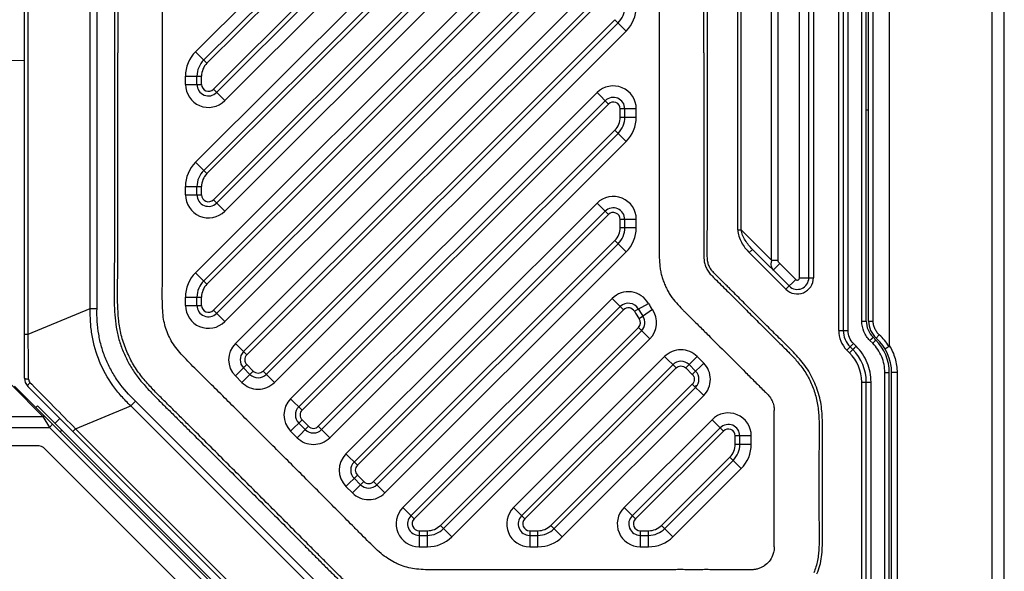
# Model space of a CAD drawing. Header units: millimetres. Extents: x 16 to 357, y 137 to 375.
# Tile 4 of 20: x 164 to 206, y 174 to 198. Entities that reach past the tile are written whole.
import ezdxf

# ---------------------------------------------------------------- set-up
doc = ezdxf.new("R2010")
doc.units = ezdxf.units.MM
doc.header["$LTSCALE"] = 16.335
doc.header["$PDMODE"] = 3
doc.header["$PDSIZE"] = 8
doc.layers.get('0').update_dxf_attribs({"linetype": 'CONTINUOUS'})
doc.layers.get('Defpoints').update_dxf_attribs({"linetype": 'CONTINUOUS'})
doc.layers.add('00_COMPONENTS', color=7, linetype='CONTINUOUS')
doc.layers.add('51__DRAFT_DIMS', color=7, linetype='CONTINUOUS')
doc.styles.get("Standard").update_dxf_attribs({"font": 'simfang.ttf'})
doc.dimstyles.new('DIMSTYLE_2', dxfattribs={"dimtxt": 3, "dimasz": 3, "dimexe": 2.5, "dimexo": 0.5, "dimgap": 0.75, "dimtad": 1, "dimdsep": 46, "dimtxsty": 'STANDARD', "dimblk": '_FILLED', "dimblk1": '_FILLED', "dimblk2": '_FILLED', "dimcen": 0.09, "dimclrt": 3, "dimazin": 2, "dimtp": 0.3, "dimtm": 0.3, "dimtfac": 1, "dimtofl": 0, "dimtmove": 0, "dimatfit": 3, "dimldrblk": '_FILLED', "dimfxl": 1, "dimtolj": 1, "dimarcsym": 0})

# ---------------------------------------------------------------- blocks, each defined once
blk = doc.blocks.new('_FILLED')
at = {"color": 0, "linetype": 'ByBlock'}
blk.add_solid([(0, 0), (-1, 0.167), (-1, -0.167)], dxfattribs=at)
blk = doc.blocks.new('*D44')
at = {"layer": '51__DRAFT_DIMS', "color": 0, "lineweight": -2}
for p, q in [((140.943, 174.934), (140.943, 156.467)), ((206.382, 171.428), (206.382, 156.467)), ((143.943, 158.967), (203.382, 158.967))]:
    blk.add_line(p, q, dxfattribs=at)
at = {"layer": 'Defpoints', "color": 0}
for p in [(140.943, 175.434), (206.382, 171.928), (206.382, 158.967)]:
    blk.add_point(p, dxfattribs=at)
at = {"layer": '51__DRAFT_DIMS', "color": 0, "linetype": 'ByBlock', "lineweight": -2, "xscale": 3, "yscale": 3, "zscale": 3}
for p, rotation in [((140.943, 158.967), 180.0000004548), ((206.382, 158.967), 4.547999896e-07)]:
    blk.add_blockref('_FILLED', p, dxfattribs=dict(at, rotation=rotation))
at = {"layer": '51__DRAFT_DIMS', "color": 3, "insert": (173.651, 163.717), "char_height": 3, "attachment_point": 2, "rotation": 0, "line_spacing_factor": 0.9}
blk.add_mtext('\\A1;65.44', dxfattribs=at)

msp = doc.modelspace()

# ---------------------------------------------------------------- linework, layer by layer
at = {"layer": '00_COMPONENTS', "color": 7}
for p, q in [((206.38246, 170.06694), (206.38246, 223.96694)), ((205.84314, 222.26004), (205.84314, 171.77384)), ((163.78246, 182.85542), (163.78246, 217.51694)), ((171.57532, 196.71025), (192.58699, 217.72401)), ((194.00624, 217.1634), (172.13603, 195.29102)), ((171.57532, 191.90168), (194.02889, 214.35749)), ((194.5896, 212.93826), (172.13603, 190.48245)), ((201.38246, 209.75748), (201.38246, 184.2764)), ((199.38246, 209.10272), (199.38246, 184.93115)), ((200.38246, 185.34537), (200.38246, 208.68851)), ((200.48246, 185.34537), (200.48246, 208.68851)), ((197.88246, 187.22405), (197.88246, 206.80983)), ((171.57532, 187.09312), (189.02889, 204.54842)), ((189.5896, 203.12919), (172.13603, 185.67389)), ((173.30538, 184.01479), (189.02889, 199.73986)), ((189.5896, 198.32063), (174.29537, 183.02488)), ((162.5233, 196.71349), (163.78246, 196.68051)), ((171.28246, 195.64455), (171.28246, 196.00317)), ((175.70955, 181.61063), (189.02889, 194.93129)), ((189.88246, 194.21914), (189.88246, 194.57776)), ((200.48246, 194.51694), (200.38246, 194.51694)), ((176.69953, 180.62071), (189.5896, 193.51206)), ((171.28246, 190.83599), (171.28246, 191.19461)), ((178.11371, 179.20647), (189.02889, 190.12273)), ((189.88246, 189.41057), (189.88246, 189.76919)), ((179.1037, 178.21655), (189.5896, 188.7035)), ((195.43601, 188.46339), (197.0289, 186.87049)), ((171.28246, 186.02742), (171.28246, 186.38604)), ((180.58604, 176.87047), (189.68782, 185.97316)), ((182.00529, 176.30987), (190.61419, 184.91963)), ((200.79667, 184.51694), (200.67535, 184.63826)), ((200.81688, 184.59904), (200.94836, 184.74647)), ((199.67535, 184.22405), (199.79667, 184.10272)), ((173.58824, 183.02486), (173.3054, 183.3077)), ((185.39413, 176.87047), (191.96883, 183.44584)), ((192.67576, 183.44606), (192.95891, 183.163)), ((201.38246, 168.73796), (201.38246, 183.10272)), ((201.48246, 168.7809), (201.48246, 183.10272)), ((177.45591, 168.40917), (163.35591, 182.50917)), ((163.9289, 182.50186), (177.76738, 168.66339)), ((186.81337, 176.30987), (192.95887, 182.45597)), ((193.01158, 182.51915), (192.95887, 182.51915)), ((200.38246, 168.71694), (200.38246, 182.68851)), ((164.27696, 181.58812), (164.34582, 181.66068)), ((164.34582, 181.66068), (176.8853, 169.1212)), ((165.11259, 180.89391), (165.32472, 181.10604)), ((175.99241, 180.6207), (175.70956, 180.90354)), ((190.20221, 176.87047), (194.02889, 180.69753)), ((165.33498, 180.5301), (165.40447, 180.60204)), ((194.88246, 179.98537), (194.88246, 180.34399)), ((164.32601, 179.91775), (163.15591, 179.91775)), ((172.87957, 171.5713), (164.67957, 179.7713)), ((194.5896, 179.2783), (191.62146, 176.30987)), ((178.39657, 178.21653), (178.11373, 178.49938)), ((180.93961, 176.01694), (181.29815, 176.01694)), ((185.7477, 176.01694), (186.10623, 176.01694)), ((190.55578, 176.01694), (190.91432, 176.01694))]:
    msp.add_line(p, q, dxfattribs=at)
at = {"layer": '00_COMPONENTS', "color": 4}
for p, q in [((171.22174, 197.06378), (192.23342, 218.07755)), ((163.94829, 184.77802), (163.94829, 217.51694)), ((166.64461, 185.89487), (166.64461, 217.51694)), ((166.93658, 185.89487), (166.93658, 217.51694)), ((171.71674, 196.56883), (192.72842, 217.5826)), ((193.86481, 217.30482), (171.9946, 195.43243)), ((194.35981, 216.80987), (172.4896, 194.93748)), ((171.22174, 192.25522), (193.67532, 214.71102)), ((171.71674, 191.76027), (194.17031, 214.21607)), ((194.44817, 213.07967), (171.9946, 190.62387)), ((194.94317, 212.58472), (172.4896, 190.12892)), ((199.18246, 184.93115), (199.18246, 209.10272)), ((199.58769, 184.93115), (199.58769, 209.10272)), ((200.18769, 185.34537), (200.18769, 208.68851)), ((200.68246, 185.34537), (200.68246, 208.68851)), ((197.48245, 187.22409), (197.48246, 206.80981)), ((198.08246, 206.80983), (198.08246, 187.22405)), ((196.2653, 187.98765), (196.2653, 206.04623)), ((196.54814, 187.98765), (196.54814, 206.04623)), ((171.22174, 187.44665), (188.67532, 204.90196)), ((194.79961, 189.31191), (194.79961, 204.72196)), ((194.94104, 189.31191), (194.94104, 204.72196)), ((171.71674, 186.9517), (189.17031, 204.40701)), ((189.44817, 203.27061), (171.9946, 185.8153)), ((189.94317, 202.77566), (172.4896, 185.32035)), ((172.95181, 184.36833), (188.67532, 200.09339)), ((173.44681, 183.87338), (189.17031, 199.59844)), ((189.44817, 198.46204), (174.15394, 183.16629)), ((189.94317, 197.96709), (189.44817, 198.46204)), ((189.94317, 197.96709), (174.64894, 182.67134)), ((171.71674, 196.56883), (171.22174, 197.06378)), ((170.78246, 195.64455), (170.78246, 196.00317)), ((170.78246, 196.00317), (171.48246, 196.00317)), ((170.78246, 195.64455), (171.48246, 195.64455)), ((171.48246, 195.64455), (171.48246, 196.00317)), ((172.4896, 194.93748), (171.9946, 195.43243)), ((188.67531, 195.28483), (175.35601, 181.9642)), ((189.17031, 194.78988), (188.67532, 195.28483)), ((175.85099, 181.46922), (189.17031, 194.78988)), ((189.68246, 194.21913), (189.68246, 194.57777)), ((190.38246, 194.57776), (189.68246, 194.57776)), ((190.38246, 194.21913), (190.38246, 194.57774)), ((189.68246, 194.21914), (190.38246, 194.21914)), ((189.44817, 193.65348), (176.5581, 180.76213)), ((189.94317, 193.15853), (189.44817, 193.65348)), ((177.05308, 180.26716), (189.94318, 193.15853)), ((171.71674, 191.76027), (171.22174, 192.25522)), ((170.78246, 190.83599), (170.78246, 191.19461)), ((170.78246, 191.19461), (171.48246, 191.19461)), ((171.48246, 190.83599), (171.48246, 191.19461)), ((170.78246, 190.83599), (171.48246, 190.83599)), ((172.4896, 190.12892), (171.9946, 190.62387)), ((188.67531, 190.47626), (177.76017, 179.56004)), ((189.17031, 189.98131), (188.67532, 190.47626)), ((178.25515, 179.06506), (189.17031, 189.98131)), ((189.68246, 189.41057), (189.68246, 189.76921)), ((190.38246, 189.76919), (189.68246, 189.76919)), ((190.38246, 189.41057), (190.38246, 189.76917)), ((189.68246, 189.41057), (190.38246, 189.41057)), ((194.79961, 189.31191), (194.94104, 189.31191)), ((196.2653, 187.98765), (194.94104, 189.31191)), ((189.44817, 188.84491), (178.96227, 178.35797)), ((189.94317, 188.34996), (189.44817, 188.84491)), ((195.43601, 188.46339), (195.29459, 188.32196)), ((179.45724, 177.863), (189.94318, 188.34997)), ((195.29459, 188.32196), (196.88748, 186.72907)), ((196.2653, 187.98765), (196.54814, 187.98765)), ((196.61885, 187.84623), (196.33601, 187.56339)), ((197.31173, 187.15335), (196.61885, 187.84623)), ((171.71674, 186.9517), (171.22174, 187.44665)), ((196.88748, 186.72907), (197.31175, 187.15333)), ((197.48246, 187.22405), (198.08246, 187.22405)), ((170.78246, 186.02742), (170.78246, 186.38604)), ((170.78246, 186.38604), (171.48246, 186.38604)), ((171.48246, 186.02742), (171.48246, 186.38604)), ((189.33422, 186.32665), (180.23247, 177.22401)), ((189.82925, 185.83175), (189.33426, 186.32669)), ((163.94829, 184.77802), (166.64461, 185.89487)), ((166.64461, 185.89487), (166.93658, 185.89487)), ((170.78246, 186.02742), (171.48246, 186.02742)), ((172.4896, 185.32035), (171.9946, 185.8153)), ((180.72748, 176.72907), (189.8292, 185.8317)), ((190.30196, 185.7683), (190.90995, 186.11519)), ((191.08035, 185.84591), (190.50654, 185.44499)), ((190.47276, 185.06104), (181.86386, 176.45128)), ((190.96776, 184.56609), (190.47276, 185.06104)), ((199.18246, 184.93115), (199.58769, 184.93115)), ((200.18769, 185.34537), (200.38246, 185.34537)), ((200.48246, 185.34537), (200.68246, 185.34537)), ((163.78246, 184.77802), (163.94829, 184.77802)), ((182.35881, 175.95628), (190.96776, 184.56609)), ((173.44681, 183.87338), (172.95181, 184.36833)), ((199.67535, 184.22405), (199.53393, 184.08262)), ((199.53393, 184.08262), (199.65525, 183.9613)), ((199.65525, 183.9613), (199.79667, 184.10272)), ((199.94333, 184.24415), (199.82201, 184.36547)), ((200.66048, 184.37552), (200.53916, 184.49684)), ((191.61526, 183.79937), (185.04057, 177.22402)), ((192.11026, 183.30442), (191.61526, 183.79937)), ((193.02902, 183.79988), (192.53435, 183.30459)), ((193.31259, 183.51641), (193.02902, 183.79988)), ((172.95185, 182.95415), (173.44682, 183.44912)), ((173.72967, 183.16628), (173.44682, 183.44912)), ((185.53556, 176.72907), (192.11026, 183.30442)), ((192.53435, 183.30459), (192.81749, 183.02155)), ((193.31259, 183.51641), (192.81749, 183.02155)), ((173.23469, 182.67131), (172.95185, 182.95415)), ((173.23469, 182.67131), (173.72967, 183.16628)), ((174.64894, 182.67134), (174.15394, 183.16629)), ((201.18769, 168.53802), (201.18769, 183.10272)), ((201.18769, 183.10272), (201.38246, 183.10272)), ((201.72168, 183.10272), (201.48246, 183.10272)), ((201.72168, 183.10272), (201.72168, 171.57925)), ((163.22714, 182.54666), (164.57714, 181.19666)), ((164.02173, 182.67337), (164.10269, 182.59094)), ((192.81744, 182.59738), (186.67195, 176.45128)), ((193.31244, 182.10243), (192.81744, 182.59738)), ((200.18246, 168.51694), (200.18246, 182.68851)), ((200.18246, 182.68851), (200.58769, 182.68851)), ((200.58769, 168.6299), (200.58769, 182.68851)), ((175.35598, 181.96416), (175.85098, 181.46921)), ((187.16689, 175.95628), (193.31244, 182.10243)), ((166.00565, 180.65964), (168.40196, 181.65223)), ((168.40196, 181.65223), (168.60842, 181.85868)), ((176.91775, 173.13645), (168.40196, 181.65223)), ((177.1242, 173.3429), (168.60842, 181.85868)), ((161.85591, 181.19666), (164.57714, 181.19666)), ((164.58524, 181.18316), (164.86449, 180.71775)), ((161.65591, 180.71775), (164.86449, 180.71775)), ((164.65195, 181.07182), (164.67655, 181.03099)), ((165.00591, 180.85917), (164.86449, 180.71775)), ((164.86449, 180.71775), (175.66449, 169.91775)), ((166.00565, 180.65964), (165.88839, 180.54238)), ((166.00565, 180.65964), (175.92516, 170.74013)), ((175.85099, 181.04496), (175.35601, 180.54999)), ((175.63886, 180.26714), (176.13383, 180.76212)), ((176.13384, 180.76211), (175.85099, 181.04496)), ((176.5581, 180.76213), (177.0531, 180.26718)), ((193.67531, 181.05106), (189.84865, 177.22402)), ((194.17031, 180.55611), (193.67532, 181.05106)), ((175.35601, 180.54999), (175.63881, 180.2672)), ((190.34365, 176.72907), (194.17031, 180.55611)), ((194.68246, 179.98537), (194.68246, 180.34401)), ((195.38246, 180.34399), (194.68246, 180.34399)), ((195.38246, 179.98537), (195.38246, 180.34397)), ((194.68246, 179.98537), (195.38246, 179.98537)), ((177.76014, 179.56), (178.25514, 179.06505)), ((194.44817, 179.41971), (191.48003, 176.45128)), ((194.94317, 178.92476), (194.44817, 179.41971)), ((178.25515, 178.6408), (177.76018, 178.14582)), ((178.538, 178.35794), (178.25515, 178.6408)), ((191.97498, 175.95628), (194.94317, 178.92476)), ((177.76017, 178.14583), (178.04297, 177.86303)), ((178.04302, 177.86298), (178.53799, 178.35795)), ((178.96227, 178.35797), (179.45726, 177.86302)), ((180.23247, 177.22401), (180.72747, 176.72906)), ((185.04055, 177.22401), (185.53555, 176.72906)), ((189.84864, 177.22401), (190.34364, 176.72906)), ((181.86386, 176.45128), (182.35886, 175.95633)), ((186.67195, 176.45128), (187.16695, 175.95633)), ((191.48003, 176.45128), (191.97503, 175.95633)), ((180.93961, 176.21694), (180.93961, 175.51694)), ((180.93961, 176.21694), (181.29815, 176.21694)), ((181.29815, 175.51694), (181.29815, 176.21694)), ((185.7477, 176.21694), (185.7477, 175.51694)), ((185.7477, 176.21694), (186.10623, 176.21694)), ((186.10623, 175.51694), (186.10623, 176.21694)), ((190.55578, 176.21694), (190.55578, 175.51694)), ((190.55579, 176.21694), (190.91432, 176.21694)), ((190.91432, 175.51694), (190.91432, 176.21694)), ((180.93961, 175.51694), (181.29815, 175.51694)), ((185.7477, 175.51694), (186.10623, 175.51694)), ((190.55579, 175.51694), (190.91432, 175.51694))]:
    msp.add_line(p, q, dxfattribs=at)
msp.add_lwpolyline([(164.58572, 181.18321), (164.59505, 181.1675), (164.60512, 181.15006), (164.61613, 181.13147), (164.62788, 181.11212)], dxfattribs=at)
at = {"layer": '00_COMPONENTS', "color": 7}
for centre, radius, start, end in [((188.88246, 199.0277), 1, 315.00285, 0), ((172.28246, 196.00317), 1, 135.00285, 180), ((171.78246, 195.64455), 0.5, 180, 315.00285), ((189.38246, 194.57776), 0.5, 0, 135.00285), ((188.88246, 194.21914), 1, 315.00285, 0), ((172.28246, 191.19461), 1, 135.00285, 180), ((171.78246, 190.83599), 0.5, 180, 315.00285), ((189.38246, 189.76919), 0.5, 0, 135.00285), ((188.88246, 189.41057), 1, 315.00285, 0), ((172.28246, 186.38604), 1, 135.00285, 180), ((197.38246, 187.22405), 0.5, 225, 0), ((171.78246, 186.02742), 0.5, 180, 315.00285), ((190.04139, 185.61963), 0.5, 29.707421, 135.00285), ((193.92195, 187.83251), 3.96716, 209.69219, 214.955914), ((190.26062, 185.27316), 0.5, 315.00285, 34.942054), ((200.38246, 184.93115), 1, 180, 225), ((201.38246, 185.34537), 1, 180, 225), ((201.48246, 185.34537), 1, 180, 228.273235), ((199.38246, 183.10272), 2, 0, 45), ((199.48246, 183.10272), 2, 0, 48.273235), ((198.38246, 182.68851), 2, 0, 45), ((173.65896, 183.66126), 0.5, 135.00285, 225), ((192.3224, 183.0923), 0.5, 45.033882, 135.00285), ((164.28246, 182.85542), 0.5, 180, 225), ((173.9418, 183.37841), 0.5, 225, 315.00285), ((192.6053, 182.80951), 0.5, 315.002846, 44.988032), ((176.06312, 181.25709), 0.5, 135.00285, 225), ((194.38246, 180.34399), 0.5, 0, 135.00285), ((176.34596, 180.97425), 0.5, 225, 315.00285), ((164.32601, 179.41775), 0.5, 45, 90), ((193.88246, 179.98537), 1, 315.00285, 0), ((178.46728, 178.85293), 0.5, 135.00285, 225), ((178.75012, 178.57009), 0.5, 225, 315.00285), ((180.93961, 176.51694), 0.5, 135.00285, 270), ((185.7477, 176.51694), 0.5, 135.00285, 270), ((190.55578, 176.51694), 0.5, 135.00285, 270), ((181.29815, 177.01694), 1, 270, 315.00285), ((186.10623, 177.01694), 1, 270, 315.00285), ((190.91432, 177.01694), 1, 270, 315.00285)]:
    msp.add_arc(centre, radius, start, end, dxfattribs=at)
at = {"layer": '00_COMPONENTS', "color": 4}
for centre, radius, start, end in [((188.88246, 199.0277), 1.5, 315.00285, 0), ((172.28246, 196.00317), 1.5, 135.00285, 180), ((172.28246, 196.00317), 0.8, 135.00285, 180), ((171.78246, 195.64455), 1, 180, 315.00285), ((171.78246, 195.64455), 0.3, 180, 315.00285), ((189.38246, 194.57776), 1, 359.998974, 135.003012), ((189.38246, 194.57776), 0.3, 0.003309, 135.003589), ((188.88246, 194.21914), 0.8, 315.002852, 359.999989), ((188.88246, 194.21914), 1.5, 315.003205, 359.999967), ((172.28246, 191.19461), 1.5, 135.00285, 180), ((172.28246, 191.19461), 0.8, 135.00285, 180), ((171.78246, 190.83599), 1, 180, 315.00285), ((171.78246, 190.83599), 0.3, 180, 315.00285), ((189.38246, 189.76919), 1, 359.998974, 135.003012), ((189.38246, 189.76919), 0.3, 0.003309, 135.003589), ((188.88246, 189.41057), 0.8, 315.002852, 359.999989), ((188.88246, 189.41057), 1.5, 315.003205, 359.999967), ((172.28246, 186.38604), 1.5, 135.00285, 180), ((197.38246, 187.22405), 0.7, 224.999978, 0.000022), ((197.38246, 187.22405), 0.1, 224.989043, 0.02825), ((172.28246, 186.38604), 0.8, 135.00285, 180), ((190.04139, 185.61963), 0.99998, 29.685024, 135.00587), ((171.78246, 186.02742), 1, 180, 315.00285), ((171.78246, 186.02742), 0.3, 180, 315.00285), ((190.04139, 185.61963), 0.3, 29.705753, 135.01646), ((193.92563, 187.83484), 3.47152, 209.699745, 214.954601), ((190.26062, 185.27316), 1, 315.002849, 34.942053), ((193.92586, 187.83499), 4.17179, 209.695962, 214.952329), ((190.26062, 185.27316), 0.3, 315.00285, 34.942054), ((200.38246, 184.93115), 1.2, 180, 225), ((173.65896, 183.66126), 1, 135.00285, 225), ((173.65896, 183.66126), 0.3, 135.00285, 225), ((198.38246, 182.68851), 1.8, 0, 45), ((164.1715, 182.82023), 0.20976, 180.514932, 224.438799), ((173.9418, 183.37841), 0.3, 225, 315.00285), ((173.9418, 183.37841), 1, 225, 315.00285), ((176.06312, 181.25709), 1, 135.000069, 224.999497), ((171.09034, 185.09308), 7.58972, 210.889269, 211.008111), ((176.06312, 181.25709), 0.3, 134.999999, 225), ((194.38246, 180.34399), 1, 359.998974, 135.002968), ((176.34596, 180.97425), 0.3, 225.002835, 315.002826), ((176.34596, 180.97425), 0.99999, 224.995803, 315.001058), ((194.38246, 180.34399), 0.3, 0.003309, 135.003589), ((193.88246, 179.98537), 0.8, 315.002852, 359.999989), ((193.88246, 179.98537), 1.5, 315.00285, 359.999967), ((178.46728, 178.85293), 1, 135.000069, 224.999497), ((178.46728, 178.85293), 0.3, 135, 225), ((178.75012, 178.57009), 0.3, 225.002835, 315.002826), ((178.75012, 178.57009), 0.99999, 224.995803, 315.001058), ((180.93961, 176.51694), 1, 135.002945, 270.000163), ((185.7477, 176.51694), 1, 135.001824, 270.000161), ((190.55578, 176.51694), 1, 135.001891, 270.000162), ((180.93961, 176.51694), 0.3, 135.000458, 270.000737), ((181.29815, 177.01694), 0.8, 270.000002, 315.002839), ((185.7477, 176.51694), 0.3, 135.000459, 270.000739), ((186.10623, 177.01694), 0.8, 270.000013, 315.002838), ((190.55578, 176.51694), 0.3, 135.000459, 270.000739), ((190.91432, 177.01694), 0.8, 270.000003, 315.002839), ((181.29815, 177.01694), 1.5, 270.000051, 315.000018), ((186.10623, 177.01694), 1.5, 270.000047, 315.000015), ((190.91432, 177.01694), 1.5, 270.00005, 315.000017)]:
    msp.add_arc(centre, radius, start, end, dxfattribs=at)
for points, knots in [([(185.38247, 221.60712), (185.00444, 221.60721), (184.24839, 221.60711), (183.11431, 221.60547), (182.16924, 221.60487), (181.41319, 221.60592), (180.84615, 221.60722), (180.27912, 221.61154), (179.7121, 221.6162), (179.14498, 221.60782), (178.67324, 221.57185), (178.29902, 221.5165), (177.92924, 221.4366), (177.56844, 221.32029), (177.21849, 221.17701), (176.8755, 221.01777), (176.46479, 220.78105), (176.01557, 220.43323), (175.59472, 220.05287), (175.19247, 219.65306), (174.79415, 219.24952), (174.39499, 218.84676), (173.86221, 218.31032), (173.1956, 217.64042), (172.39433, 216.83786), (171.59185, 216.03651), (170.92208, 215.36975), (170.38561, 214.83701), (170.0501, 214.50427), (169.78141, 214.23834), (169.51269, 213.97247), (169.24806, 213.70237), (168.99413, 213.4222), (168.74858, 213.13476), (168.52321, 212.83), (168.32985, 212.50482), (168.15814, 212.16777), (167.97539, 211.73119), (167.81101, 211.18694), (167.72423, 210.62513), (167.68901, 210.05888), (167.68166, 209.49178), (167.687, 208.92476), (167.68947, 208.35773), (167.6912, 207.79069), (167.69333, 207.03464), (167.69436, 206.08957), (167.69448, 204.95549), (167.69376, 203.82142), (167.6928, 202.68734), (167.69198, 201.17523), (167.6921, 199.2851), (167.69216, 197.77299), (167.6923, 197.01694)], [0, 0, 0, 0, 0.0312499, 0.06249981, 0.09374968, 0.10937466, 0.12499969, 0.14062432, 0.15625004, 0.17187466, 0.18750076, 0.19531572, 0.203129, 0.21875214, 0.22656707, 0.23438214, 0.25000397, 0.26562652, 0.28125203, 0.29687671, 0.31250205, 0.32812681, 0.34375183, 0.37500171, 0.40625162, 0.43750152, 0.46875143, 0.48437639, 0.50000118, 0.50781384, 0.51562665, 0.53125108, 0.53906438, 0.54687886, 0.56250127, 0.57031528, 0.57813018, 0.59375576, 0.60937915, 0.62500145, 0.640626, 0.6562511, 0.67187604, 0.68750098, 0.70312595, 0.71875089, 0.75000079, 0.78125069, 0.81250059, 0.84375049, 0.8750004, 0.9375002, 1, 1, 1, 1]), ([(185.38244, 221.4592), (185.00522, 221.45922), (184.25076, 221.45903), (183.119, 221.45747), (182.17579, 221.45671), (181.42111, 221.4579), (180.85503, 221.45966), (180.28926, 221.46226), (179.72508, 221.46948), (179.16344, 221.45948), (178.6068, 221.4193), (178.05833, 221.32354), (177.53001, 221.15132), (177.02095, 220.93057), (176.53897, 220.65274), (176.09973, 220.30989), (175.68508, 219.93422), (175.28576, 219.53741), (174.75692, 219.00073), (174.09209, 218.33165), (173.29383, 217.52919), (172.49405, 216.72822), (171.69319, 215.92834), (170.89068, 215.13011), (170.22226, 214.46507), (169.68512, 213.93707), (169.29215, 213.53472), (168.91984, 213.11762), (168.58835, 212.66991), (168.32317, 212.18122), (168.11068, 211.66869), (167.95123, 211.13606), (167.86956, 210.58511), (167.83602, 210.02739), (167.82987, 209.46505), (167.83523, 208.90055), (167.83736, 208.33474), (167.83931, 207.76877), (167.84138, 207.01416), (167.84245, 206.07093), (167.84254, 204.9391), (167.84178, 203.80732), (167.8409, 202.67557), (167.83997, 201.16661), (167.84002, 199.2804), (167.84038, 197.77143), (167.84052, 197.01694)], [0, 0, 0, 0, 0.03138503, 0.06277169, 0.09416353, 0.10986102, 0.12556101, 0.14126243, 0.15693378, 0.17250375, 0.18798657, 0.20332969, 0.21869259, 0.23410252, 0.24943477, 0.26483253, 0.28036339, 0.29597061, 0.31166231, 0.34305404, 0.37444558, 0.40583705, 0.43722853, 0.46862008, 0.50001159, 0.51567847, 0.53128633, 0.54679782, 0.56216939, 0.57751481, 0.59292787, 0.6082745, 0.62363975, 0.63914775, 0.65473696, 0.67042017, 0.68611699, 0.70181303, 0.71750958, 0.74890073, 0.78029052, 0.81167899, 0.84306605, 0.87445243, 0.93722567, 1, 1, 1, 1]), ([(193.47223, 197.01694), (193.4722, 197.57909), (193.47216, 198.42231), (193.47216, 199.5466), (193.47223, 200.38982), (193.47239, 201.23304), (193.47257, 202.07627), (193.47261, 202.77896), (193.47251, 203.34112), (193.47236, 203.76274), (193.47212, 204.18437), (193.47177, 204.60599), (193.47136, 204.95734), (193.47101, 205.23842), (193.47068, 205.44922), (193.47019, 205.65979), (193.47044, 205.83472), (193.47266, 205.97243), (193.48051, 206.07345), (193.50363, 206.17067), (193.53298, 206.26603), (193.57636, 206.35627), (193.62665, 206.44212), (193.68809, 206.5222), (193.7588, 206.59575), (193.83179, 206.67012), (193.9309, 206.7693), (194.05546, 206.89303), (194.20484, 207.04177), (194.40388, 207.24027), (194.65256, 207.48851), (194.95075, 207.7866), (195.34814, 208.18422), (195.84468, 208.68139), (196.34207, 209.17771), (196.73983, 209.57483), (197.03921, 209.87165), (197.34134, 210.167), (197.63639, 210.47168), (197.91283, 210.79781), (198.13697, 211.16425), (198.30511, 211.55945), (198.42327, 211.97256), (198.46749, 212.39851), (198.48079, 212.82296), (198.47577, 213.24578), (198.47473, 213.66753), (198.47342, 214.0891), (198.47183, 214.65119), (198.47119, 215.35381), (198.4714, 216.19696), (198.47363, 217.04011), (198.47463, 217.74294), (198.4806, 218.30636), (198.4663, 218.731), (198.41834, 219.15657), (198.29757, 219.56913), (198.12372, 219.9616), (197.89903, 220.32753), (197.62424, 220.6579), (197.20159, 221.04251), (196.8269, 221.26341), (196.56336, 221.3715)], [0, 0, 0, 0, 0.06238597, 0.09357889, 0.12477176, 0.15596465, 0.1871578, 0.21835123, 0.23394803, 0.24954493, 0.26514188, 0.28073889, 0.29633596, 0.30413353, 0.31193308, 0.31972987, 0.3275028, 0.33134387, 0.33501834, 0.33871612, 0.34240947, 0.34606984, 0.34979793, 0.35343595, 0.35723896, 0.3611131, 0.36500253, 0.37279839, 0.38059777, 0.38839687, 0.40399487, 0.41959234, 0.43518939, 0.46638179, 0.49757172, 0.51316895, 0.52875899, 0.54435839, 0.56005384, 0.57582657, 0.59169889, 0.60751067, 0.62337592, 0.63917843, 0.65488443, 0.67050208, 0.68609702, 0.70169154, 0.71728681, 0.74847687, 0.779667, 0.8108571, 0.84204706, 0.85767003, 0.87337832, 0.88919121, 0.90504782, 0.92087276, 0.93671005, 0.95254677, 0.96838866, 1, 1, 1, 1]), ([(193.32408, 197.01694), (193.32405, 197.57909), (193.324, 198.42231), (193.32401, 199.54662), (193.32408, 200.38985), (193.32424, 201.23307), (193.32441, 202.07629), (193.32446, 202.91949), (193.32429, 203.62215), (193.32396, 204.18426), (193.32362, 204.60585), (193.3232, 204.95718), (193.32287, 205.23824), (193.32254, 205.44904), (193.32199, 205.66039), (193.32254, 205.876), (193.32575, 206.06119), (193.36035, 206.20956), (193.3949, 206.32057), (193.44487, 206.42515), (193.50392, 206.52566), (193.57354, 206.61658), (193.65087, 206.69733), (193.72628, 206.77418), (193.82613, 206.87402), (193.95089, 206.99797), (194.10025, 207.14675), (194.29926, 207.34514), (194.54786, 207.59333), (194.84599, 207.89138), (195.24338, 208.28897), (195.73997, 208.7862), (196.23741, 209.28258), (196.63536, 209.67985), (196.93478, 209.97675), (197.23503, 210.27022), (197.52465, 210.56928), (197.79117, 210.88315), (198.00529, 211.23322), (198.16471, 211.60825), (198.27761, 212.00219), (198.31964, 212.41151), (198.33263, 212.82646), (198.32761, 213.24572), (198.32659, 213.66699), (198.32527, 214.08869), (198.32368, 214.65095), (198.32302, 215.35376), (198.3233, 216.19715), (198.32494, 216.90001), (198.32636, 217.46227), (198.32816, 217.8834), (198.33138, 218.30244), (198.3188, 218.71709), (198.2728, 219.12597), (198.15766, 219.51898), (197.99228, 219.89223), (197.77833, 220.24083), (197.51668, 220.55523), (197.1145, 220.92131), (196.75791, 221.13158), (196.50715, 221.23443)], [0, 0, 0, 0, 0.06279256, 0.09418899, 0.1255855, 0.15698199, 0.18837795, 0.21977333, 0.25116817, 0.26686539, 0.28256249, 0.29825947, 0.30610968, 0.31395634, 0.32180836, 0.32970804, 0.33807681, 0.34237418, 0.34667955, 0.35104041, 0.3552867, 0.35968344, 0.36379318, 0.36776751, 0.37171151, 0.3795654, 0.38741235, 0.39525953, 0.41095462, 0.42665071, 0.44234782, 0.47374528, 0.50514771, 0.52084376, 0.53655562, 0.55224787, 0.56773838, 0.58305747, 0.59813801, 0.61337144, 0.62846714, 0.64371635, 0.65918541, 0.67484057, 0.69054184, 0.70624361, 0.72194456, 0.75334673, 0.78474876, 0.81615085, 0.83185822, 0.84755323, 0.86319284, 0.87866078, 0.89388559, 0.90900419, 0.92420279, 0.93937432, 0.95454268, 0.96972544, 1, 1, 1, 1]), ([(169.78237, 197.01694), (169.78229, 197.73802), (169.78209, 199.17926), (169.78208, 200.98007), (169.78244, 202.41907), (169.78294, 203.49731), (169.78338, 204.5761), (169.7835, 205.657), (169.7831, 206.55982), (169.78234, 207.28438), (169.78153, 207.83), (169.78038, 208.3774), (169.77909, 208.92649), (169.77684, 209.46495), (169.77721, 209.95978), (169.79414, 210.33607), (169.83547, 210.60427), (169.8958, 210.86454), (170.00344, 211.18616), (170.15564, 211.48909), (170.29763, 211.71518), (170.45918, 211.9339), (170.71508, 212.2127), (171.06617, 212.56453), (171.44928, 212.94485), (171.83826, 213.33218), (172.22533, 213.71768), (172.61053, 214.10172), (173.1217, 214.61175), (173.75894, 215.24839), (174.52316, 216.01322), (175.28922, 216.78114), (175.92982, 217.42465), (176.44505, 217.94224), (176.76429, 218.26459), (177.01254, 218.51043), (177.22939, 218.71861), (177.49133, 218.94671), (177.83398, 219.16161), (178.13999, 219.30326), (178.39707, 219.38988), (178.5914, 219.44193), (178.78577, 219.48014), (178.98388, 219.50371), (179.19575, 219.51586), (179.52172, 219.52283), (179.96332, 219.52078), (180.50975, 219.51846), (181.05941, 219.51705), (181.60515, 219.51624), (182.32736, 219.51586), (183.22654, 219.51629), (184.30451, 219.51713), (185.02288, 219.51728), (185.38246, 219.5173)], [0, 0, 0, 0, 0.06553275, 0.13098231, 0.16366068, 0.1963108, 0.22897475, 0.2617027, 0.29454483, 0.3110244, 0.32755134, 0.34413193, 0.36077244, 0.37745544, 0.39306368, 0.40575639, 0.41162742, 0.41769924, 0.43002271, 0.44234835, 0.44840773, 0.45427209, 0.46703304, 0.48274251, 0.49945748, 0.51608864, 0.53263233, 0.54910481, 0.56552233, 0.59825754, 0.63096803, 0.66378387, 0.69683512, 0.71348968, 0.73015562, 0.73806691, 0.74523846, 0.75748183, 0.76955121, 0.78186559, 0.78803272, 0.79418743, 0.8001367, 0.80601977, 0.81230357, 0.81941628, 0.83564816, 0.85243455, 0.86907785, 0.88560211, 0.90203259, 0.93471322, 0.96732149, 1, 1, 1, 1]), ([(196.38246, 212.58801), (196.38131, 212.5401), (196.37876, 212.47184), (196.36166, 212.38291), (196.34032, 212.29702), (196.30395, 212.18798), (196.24006, 212.07069), (196.17863, 211.97849), (196.11475, 211.90685), (196.01744, 211.80588), (195.86796, 211.65728), (195.67462, 211.46482), (195.47609, 211.26689), (195.213, 211.00429), (194.88623, 210.67762), (194.4965, 210.28761), (193.9827, 209.7734), (193.47243, 209.26341), (192.96479, 208.75859), (192.6478, 208.44461), (192.37453, 208.17552), (192.18635, 207.97366), (192.0209, 207.77858), (191.89432, 207.61209), (191.78286, 207.43658), (191.68787, 207.25494), (191.60557, 207.06821), (191.53299, 206.87747), (191.47344, 206.68104), (191.43031, 206.47731), (191.40377, 206.27007), (191.3843, 206.01762), (191.37543, 205.74506), (191.37766, 205.45286), (191.37934, 205.09641), (191.38115, 204.65118), (191.38252, 204.11397), (191.38334, 203.57334), (191.38367, 203.02992), (191.38364, 202.3017), (191.38299, 201.38936), (191.38223, 200.29432), (191.38201, 199.20035), (191.38206, 198.10813), (191.3822, 197.38053), (191.38227, 197.01694)], [0, 0, 0, 0, 0.00822908, 0.01167831, 0.01553234, 0.02343063, 0.03132911, 0.03840455, 0.04239971, 0.04779346, 0.06248975, 0.07859415, 0.09464422, 0.11063391, 0.14243349, 0.17399545, 0.20532234, 0.26727283, 0.29789233, 0.32827171, 0.34389743, 0.36375413, 0.37563936, 0.38781679, 0.39964195, 0.41129819, 0.42298552, 0.43466972, 0.44632763, 0.45819973, 0.47038677, 0.48218054, 0.50167651, 0.51719552, 0.53236206, 0.5628937, 0.59365901, 0.62462065, 0.65574129, 0.68698357, 0.74968355, 0.81242455, 0.87504341, 0.9375582, 1, 1, 1, 1]), ([(167.6923, 197.01694), (167.69219, 196.28466), (167.69186, 195.18624), (167.69254, 193.72168), (167.69335, 192.62326), (167.69422, 191.52484), (167.69456, 190.42643), (167.69389, 189.32801), (167.69204, 188.41266), (167.68946, 187.68038), (167.68717, 186.94816), (167.67694, 186.21564), (167.71358, 185.484), (167.78228, 184.93812), (167.89841, 184.49402), (168.02139, 184.14902), (168.16037, 183.81018), (168.32344, 183.48136), (168.51612, 183.16972), (168.72908, 182.87156), (169.02361, 182.52051), (169.40029, 182.12067), (169.78979, 181.73341), (170.1804, 181.34735), (170.56962, 180.95987), (171.08918, 180.44384), (171.7378, 179.79796), (172.51565, 179.02241), (173.29276, 178.24613), (174.06924, 177.4692), (174.84498, 176.69155), (175.491, 176.04307), (176.00723, 175.5237), (176.39453, 175.13431), (176.78157, 174.74465), (177.16707, 174.35348), (177.55878, 173.9684), (177.96643, 173.6001), (178.40099, 173.26255), (178.87678, 172.98517), (179.37963, 172.76267), (179.81422, 172.61618), (180.1709, 172.53226), (180.53232, 172.47216), (180.9888, 172.43173), (181.53798, 172.41735), (181.99567, 172.42137), (182.36178, 172.42535), (182.72792, 172.42737), (183.36866, 172.42876), (184.28401, 172.42853), (185.01629, 172.42715), (185.38243, 172.42687)], [0, 0, 0, 0, 0.06250041, 0.09375061, 0.12500081, 0.15625101, 0.18750122, 0.21875142, 0.25000162, 0.26562673, 0.28125183, 0.31250105, 0.32812572, 0.34374907, 0.35937064, 0.36718475, 0.37499983, 0.39062289, 0.39843666, 0.40625082, 0.42187559, 0.43750085, 0.45312598, 0.46875115, 0.48437623, 0.50000134, 0.53125154, 0.56250174, 0.59375195, 0.62500215, 0.65625235, 0.68750256, 0.70312765, 0.71875278, 0.73437786, 0.75000292, 0.76562829, 0.78125305, 0.79687697, 0.81249862, 0.82812311, 0.84374627, 0.85156038, 0.85937413, 0.87499909, 0.89062411, 0.90624939, 0.91406191, 0.92187445, 0.93749962, 0.96874979, 1, 1, 1, 1]), ([(185.38248, 172.57496), (185.03467, 172.57521), (184.33979, 172.57601), (183.47187, 172.5774), (182.7792, 172.57509), (182.25744, 172.57342), (181.72312, 172.56582), (181.1606, 172.57202), (180.55873, 172.61151), (179.92454, 172.72687), (179.2985, 172.95118), (178.70514, 173.23935), (178.18682, 173.60502), (177.73987, 174.00112), (177.33642, 174.39274), (176.96077, 174.77486), (176.59163, 175.14526), (176.10257, 175.63834), (175.48949, 176.25401), (174.75372, 176.99286), (174.01743, 177.73058), (173.28044, 178.46775), (172.54285, 179.20438), (171.80458, 179.94025), (171.18922, 180.55335), (170.69606, 181.04293), (170.3265, 181.41057), (169.95384, 181.77996), (169.56927, 182.16029), (169.17389, 182.57427), (168.77857, 183.03685), (168.42998, 183.57377), (168.15974, 184.17398), (167.95587, 184.80189), (167.86439, 185.43115), (167.83417, 186.02238), (167.83005, 186.5767), (167.83556, 187.10917), (167.83726, 187.63231), (167.83918, 188.15284), (167.84137, 188.84707), (167.842, 189.71529), (167.84269, 190.75769), (167.84205, 191.80031), (167.84086, 193.19123), (167.83996, 194.93015), (167.84004, 196.32135), (167.84015, 197.01694)], [0, 0, 0, 0, 0.0298853, 0.05970661, 0.0745748, 0.08940305, 0.10453819, 0.12048963, 0.13772984, 0.15631846, 0.17565542, 0.19469432, 0.21282618, 0.22995114, 0.2459719, 0.26113134, 0.27599224, 0.29090451, 0.32080396, 0.35064804, 0.38049893, 0.4103612, 0.44021361, 0.47006904, 0.49992618, 0.51485073, 0.5297784, 0.54471693, 0.55993667, 0.57624962, 0.59389917, 0.61214813, 0.63103013, 0.65031806, 0.66866967, 0.68547043, 0.70116844, 0.71629172, 0.73122515, 0.74611895, 0.76101766, 0.79087676, 0.82071926, 0.8505851, 0.88046243, 0.94023229, 1, 1, 1, 1]), ([(181.21761, 174.52017), (181.08889, 174.52548), (180.84423, 174.54062), (180.49371, 174.59828), (180.22694, 174.68519), (180.02355, 174.76607), (179.81975, 174.85914), (179.56517, 175.00472), (179.27443, 175.23485), (178.98109, 175.50425), (178.67721, 175.80159), (178.36378, 176.11728), (177.9383, 176.54963), (177.40085, 177.08827), (176.75795, 177.73584), (175.89871, 178.59704), (175.0391, 179.45825), (174.1784, 180.31829), (173.53215, 180.96253), (172.88606, 181.60698), (172.23875, 182.25019), (171.69998, 182.78655), (171.27012, 183.2115), (170.95866, 183.52114), (170.67195, 183.82003), (170.41642, 184.10753), (170.20435, 184.40066), (170.04941, 184.70901), (169.92622, 185.02053), (169.83688, 185.35), (169.79585, 185.71297), (169.77766, 186.11152), (169.77408, 186.53958), (169.77958, 187.13719), (169.78192, 187.89551), (169.78515, 188.80845), (169.78572, 189.72157), (169.78639, 190.63415), (169.78586, 191.85049), (169.78442, 193.37023), (169.78372, 195.19364), (169.7838, 196.40915), (169.7839, 197.01694)], [0, 0, 0, 0, 0.01395297, 0.02653069, 0.03835102, 0.04425522, 0.0502356, 0.06260857, 0.07590086, 0.09029789, 0.10573931, 0.12194244, 0.13847905, 0.17143764, 0.20435364, 0.23730976, 0.30319639, 0.33614134, 0.36909165, 0.40202853, 0.43497699, 0.46792554, 0.48436589, 0.5004446, 0.51548957, 0.52921823, 0.54208581, 0.55453708, 0.56648183, 0.57833463, 0.59138257, 0.60594742, 0.62154411, 0.63773625, 0.67067651, 0.70367438, 0.73661496, 0.76957374, 0.80251215, 0.86835267, 0.93417209, 1, 1, 1, 1]), ([(191.38203, 197.01694), (191.38199, 196.27318), (191.38217, 195.15693), (191.38304, 193.66863), (191.38349, 192.55323), (191.38341, 191.62557), (191.38285, 190.88584), (191.38212, 190.33352), (191.38108, 189.78331), (191.37943, 189.23548), (191.37799, 188.67562), (191.37468, 188.29813), (191.38246, 188.10272)], [0, 0, 0, 0, 0.25030538, 0.37566125, 0.50087316, 0.62568255, 0.68785392, 0.74982413, 0.81155883, 0.8730237, 0.93418442, 1, 1, 1, 1]), ([(193.32395, 197.01694), (193.32394, 196.51401), (193.32396, 195.75999), (193.32411, 194.75502), (193.32426, 194.00195), (193.3244, 193.24863), (193.32448, 192.49436), (193.32444, 191.73849), (193.32425, 190.9803), (193.32394, 190.34672), (193.32359, 189.83816), (193.32327, 189.45526), (193.3229, 189.07125), (193.3225, 188.75049), (193.32222, 188.49421), (193.32184, 188.31055), (193.32279, 188.15099), (193.32564, 188.02448), (193.33752, 187.92247), (193.35948, 187.82895), (193.38806, 187.73403), (193.42806, 187.64115), (193.47584, 187.55522), (193.55172, 187.43805), (193.70877, 187.27657), (193.93366, 187.05342), (194.19366, 186.79439), (194.4568, 186.53167), (194.71867, 186.26976), (194.97913, 186.00903), (195.32323, 185.66451), (195.74873, 185.23874), (196.25388, 184.73566), (196.67285, 184.32054), (197.04084, 183.96123), (197.30079, 183.6806), (197.53511, 183.39981), (197.71278, 183.15577), (197.86359, 182.89796), (197.98964, 182.63196), (198.0997, 182.35962), (198.19175, 182.079), (198.25801, 181.78604), (198.29674, 181.48755), (198.3182, 181.20283), (198.32867, 180.95269), (198.33216, 180.74182), (198.3306, 180.49915), (198.32843, 180.20664), (198.32592, 179.73385), (198.32377, 179.13403), (198.32281, 178.40792), (198.32324, 177.67867), (198.32465, 177.07234), (198.32631, 176.59123), (198.32761, 176.29384), (198.32867, 176.05804), (198.3298, 175.87974), (198.32988, 175.6864), (198.32309, 175.46086), (198.30625, 175.2007), (198.26967, 174.92307), (198.19927, 174.65056), (198.13479, 174.47737), (198.09994, 174.39235)], [0, 0, 0, 0, 0.06156063, 0.09229414, 0.12301094, 0.15373837, 0.18450394, 0.21533515, 0.24626012, 0.27730824, 0.29288774, 0.30850912, 0.32417609, 0.33989235, 0.34777012, 0.35554652, 0.36237176, 0.36730425, 0.37102716, 0.37491723, 0.3790472, 0.38314716, 0.38726603, 0.39107311, 0.40019747, 0.414694, 0.4299216, 0.44509878, 0.46021372, 0.4752546, 0.49020959, 0.51981456, 0.54893404, 0.57747374, 0.59200934, 0.61188337, 0.6242618, 0.63676022, 0.64878513, 0.66076112, 0.6727608, 0.68472104, 0.69687073, 0.70946411, 0.72152746, 0.73181272, 0.74010469, 0.74733924, 0.76151568, 0.77591106, 0.8052099, 0.83493621, 0.86478999, 0.89447121, 0.90915333, 0.92367979, 0.93087292, 0.93801604, 0.94550579, 0.95453645, 0.96563066, 0.977409, 0.98875339, 1, 1, 1, 1]), ([(198.23703, 174.33616), (198.28624, 174.45621), (198.37458, 174.70152), (198.4468, 175.08517), (198.47423, 175.47245), (198.47935, 175.85816), (198.47559, 176.24253), (198.47406, 176.75398), (198.47186, 177.39324), (198.47104, 178.16034), (198.47161, 178.92744), (198.47364, 179.56659), (198.47622, 180.07797), (198.47882, 180.46188), (198.48223, 180.84682), (198.46116, 181.36127), (198.40517, 181.87809), (198.25364, 182.37373), (198.10779, 182.73382), (197.93439, 183.08208), (197.71942, 183.4065), (197.47426, 183.70681), (197.21547, 183.99364), (196.94282, 184.26551), (196.66842, 184.53423), (196.39577, 184.80392), (196.0333, 185.16462), (195.58082, 185.61624), (195.03878, 186.15914), (194.63198, 186.56609), (194.36056, 186.83722), (194.22467, 186.97269), (194.08859, 187.10791), (193.9527, 187.24311), (193.83991, 187.35596), (193.75044, 187.44555), (193.68731, 187.51348), (193.63109, 187.58566), (193.56864, 187.68891), (193.50842, 187.8283), (193.47062, 188.00885), (193.47107, 188.19594), (193.46994, 188.386), (193.4707, 188.6416), (193.47087, 188.96124), (193.47134, 189.34486), (193.47166, 189.72847), (193.47194, 190.11208), (193.47217, 190.49568), (193.47241, 191.00716), (193.47259, 191.64651), (193.47264, 192.41372), (193.47257, 193.18093), (193.47243, 193.94813), (193.47228, 194.71534), (193.47211, 195.73827), (193.4721, 196.50547), (193.47211, 197.01694)], [0, 0, 0, 0, 0.01584551, 0.03173106, 0.04750204, 0.06321276, 0.0788313, 0.09444576, 0.12567447, 0.15690277, 0.18813053, 0.2193575, 0.23496079, 0.25058331, 0.26624957, 0.28195527, 0.31349407, 0.32932182, 0.3450963, 0.36091069, 0.37674757, 0.39250832, 0.40821949, 0.42390902, 0.43952017, 0.45512709, 0.47074354, 0.50197098, 0.53320204, 0.5644364, 0.57224377, 0.58005476, 0.58787006, 0.5956733, 0.60346436, 0.60735569, 0.61113735, 0.61478334, 0.61850628, 0.62584922, 0.63321619, 0.6408501, 0.6486376, 0.65644441, 0.67206077, 0.68767713, 0.70329349, 0.71890982, 0.73452616, 0.75014245, 0.781375, 0.81260747, 0.84383982, 0.87507203, 0.90630409, 0.93753606, 1, 1, 1, 1]), ([(194.79961, 189.31191), (194.80061, 189.2179), (194.83389, 189.02923), (194.98649, 188.68322), (195.16171, 188.45509), (195.29459, 188.32196)], [0, 0, 0, 0, 0.24970677, 0.50040165, 1, 1, 1, 1]), ([(195.43601, 188.46339), (195.3162, 188.58337), (195.15464, 188.78152), (194.99784, 189.07519), (194.95112, 189.23318), (194.94104, 189.31191)], [0, 0, 0, 0, 0.51063541, 0.76093982, 1, 1, 1, 1]), ([(191.38247, 188.10272), (191.38781, 187.96868), (191.40109, 187.76397), (191.44157, 187.49331), (191.49024, 187.29162), (191.55417, 187.09707), (191.62996, 186.90739), (191.71587, 186.72195), (191.84992, 186.47995), (192.05225, 186.2097), (192.26741, 185.97215), (192.42588, 185.80855), (192.56208, 185.67341), (192.79319, 185.44562), (193.12178, 185.11946), (193.6513, 184.59221), (194.32078, 183.92246), (194.92762, 183.31485), (195.33847, 182.9044), (195.54751, 182.69577), (195.75541, 182.4887), (195.94412, 182.30062), (196.08836, 182.15604), (196.18311, 182.0527), (196.23834, 181.96241), (196.28153, 181.88723), (196.31193, 181.81958), (196.33597, 181.74982), (196.3579, 181.66739), (196.38075, 181.56053), (196.38164, 181.48801), (196.38247, 181.44587)], [0, 0, 0, 0, 0.04704528, 0.07184558, 0.09588577, 0.11971168, 0.14360498, 0.16748632, 0.1913456, 0.24050283, 0.28540733, 0.30372198, 0.32037258, 0.35269272, 0.41752656, 0.48274057, 0.61475649, 0.74963398, 0.7839051, 0.81842482, 0.85320713, 0.88682337, 0.91182974, 0.92490914, 0.9358099, 0.94884512, 0.95530566, 0.96178459, 0.97469618, 0.98521739, 1, 1, 1, 1]), ([(196.2653, 187.98765), (196.24972, 187.9435), (196.23003, 187.85907), (196.23817, 187.73854), (196.27377, 187.63927), (196.31365, 187.58586), (196.33601, 187.56339)], [0, 0, 0, 0, 0.31020263, 0.56559572, 0.7899547, 1, 1, 1, 1]), ([(196.61885, 187.84623), (196.59971, 187.86542), (196.56535, 187.90747), (196.54847, 187.96108), (196.54814, 187.98765)], [0, 0, 0, 0, 0.50499605, 1, 1, 1, 1]), ([(168.40196, 181.65223), (168.25986, 181.78923), (167.98494, 182.07337), (167.49129, 182.69038), (167.00676, 183.5596), (166.73478, 184.51685), (166.64749, 185.3022), (166.64096, 185.69751), (166.64461, 185.89487)], [0, 0, 0, 0, 0.12507926, 0.25017035, 0.49999973, 0.74982906, 0.87492117, 1, 1, 1, 1]), ([(168.60842, 181.85868), (168.33549, 182.11624), (167.95969, 182.54197), (167.55594, 183.17662), (167.30959, 183.68503), (167.12429, 184.21873), (166.96106, 184.95299), (166.92559, 185.51976), (166.93658, 185.89487)], [0, 0, 0, 0, 0.24984593, 0.37491466, 0.50000029, 0.62508517, 0.75015392, 1, 1, 1, 1]), ([(199.82201, 184.36547), (199.74843, 184.43905), (199.6291, 184.61695), (199.5877, 184.82712), (199.58769, 184.93115)], [0, 0, 0, 0, 0.50006608, 1, 1, 1, 1]), ([(200.53916, 184.49684), (200.42882, 184.60719), (200.24983, 184.87403), (200.1877, 185.18927), (200.18769, 185.34537)], [0, 0, 0, 0, 0.49994052, 1, 1, 1, 1]), ([(200.94836, 184.74647), (200.90652, 184.78379), (200.83198, 184.86912), (200.74756, 185.01581), (200.69413, 185.17672), (200.68246, 185.28928), (200.68246, 185.34537)], [0, 0, 0, 0, 0.2498418, 0.50017602, 0.75003255, 1, 1, 1, 1]), ([(163.96175, 182.81834), (163.96039, 182.98099), (163.95506, 183.63421), (163.94891, 184.28743), (163.94829, 184.77802)], [0, 0, 0, 0, 0.24899986, 1, 1, 1, 1]), ([(200.53916, 184.49684), (200.54819, 184.50587), (200.5659, 184.52365), (200.59152, 184.54957), (200.61504, 184.57356), (200.63547, 184.59463), (200.65022, 184.61002), (200.65986, 184.62029), (200.66546, 184.62631), (200.66963, 184.63103), (200.67303, 184.6347), (200.67422, 184.63665), (200.67559, 184.63802), (200.67535, 184.63826)], [0, 0, 0, 0, 0.19492084, 0.38332594, 0.55669804, 0.70786539, 0.831742, 0.88191668, 0.92356882, 0.95642923, 0.98025098, 0.99480377, 1, 1, 1, 1]), ([(200.66048, 184.37552), (200.66951, 184.38454), (200.68722, 184.40233), (200.71284, 184.42825), (200.73636, 184.45224), (200.75679, 184.47331), (200.77154, 184.4887), (200.78118, 184.49897), (200.78678, 184.50499), (200.79095, 184.50971), (200.79435, 184.51338), (200.79554, 184.51533), (200.79691, 184.5167), (200.79667, 184.51694)], [0, 0, 0, 0, 0.19492084, 0.38332594, 0.55669804, 0.70786538, 0.831742, 0.88191668, 0.92356881, 0.95642923, 0.98025098, 0.99480377, 1, 1, 1, 1]), ([(201.36803, 184.23613), (201.31115, 184.33076), (201.18216, 184.51093), (201.03076, 184.67299), (200.94836, 184.74647)], [0, 0, 0, 0, 0.49998662, 1, 1, 1, 1]), ([(193.02902, 183.79989), (192.93767, 183.89237), (192.71384, 184.03985), (192.32203, 184.11902), (191.93027, 184.03957), (191.70655, 183.89192), (191.61527, 183.79937)], [0, 0, 0, 0, 0.24997869, 0.49999996, 0.75002134, 1, 1, 1, 1]), ([(199.67535, 184.22405), (199.6756, 184.22379), (199.67703, 184.22525), (199.67907, 184.22649), (199.68291, 184.23006), (199.68784, 184.23443), (199.69413, 184.24029), (199.70486, 184.25038), (199.7209, 184.26577), (199.74282, 184.28706), (199.76768, 184.31147), (199.79443, 184.33794), (199.81274, 184.35619), (199.82201, 184.36547)], [0, 0, 0, 0, 0.00523761, 0.01993618, 0.04398745, 0.07714551, 0.11914842, 0.16971124, 0.29436136, 0.44607011, 0.6194733, 0.8070742, 1, 1, 1, 1]), ([(199.79667, 184.10272), (199.79692, 184.10247), (199.79835, 184.10393), (199.80039, 184.10517), (199.80423, 184.10874), (199.80916, 184.11311), (199.81545, 184.11897), (199.82618, 184.12906), (199.84222, 184.14445), (199.86414, 184.16574), (199.889, 184.19015), (199.91575, 184.21662), (199.93406, 184.23487), (199.94333, 184.24415)], [0, 0, 0, 0, 0.00523758, 0.01993611, 0.04398732, 0.07714531, 0.11914816, 0.16971093, 0.29436089, 0.44606962, 0.61947302, 0.80707412, 1, 1, 1, 1]), ([(200.58769, 182.68851), (200.58769, 182.97464), (200.47378, 183.5526), (200.14565, 184.04182), (199.94333, 184.24415)], [0, 0, 0, 0, 0.49999701, 1, 1, 1, 1]), ([(201.18769, 183.10272), (201.18769, 183.33682), (201.0945, 183.8097), (200.82603, 184.20997), (200.66048, 184.37552)], [0, 0, 0, 0, 0.49998047, 1, 1, 1, 1]), ([(201.38246, 184.2764), (201.49202, 184.1027), (201.66333, 183.72204), (201.72169, 183.30866), (201.72168, 183.10272)], [0, 0, 0, 0, 0.49931233, 1, 1, 1, 1]), ([(192.11027, 183.30442), (192.16399, 183.35889), (192.32226, 183.4258), (192.48059, 183.35903), (192.53436, 183.3046)], [0, 0, 0, 0, 0.49999998, 1, 1, 1, 1]), ([(193.31243, 182.10244), (193.40499, 182.19375), (193.55264, 182.41754), (193.63203, 182.80939), (193.55273, 183.20126), (193.40513, 183.42508), (193.3126, 183.51641)], [0, 0, 0, 0, 0.24997864, 0.50000004, 0.75002132, 1, 1, 1, 1]), ([(163.78246, 182.85542), (163.78246, 182.85321), (163.7864, 182.8479), (163.80283, 182.83976), (163.8378, 182.83114), (163.89354, 182.82331), (163.93729, 182.81979), (163.96175, 182.81834)], [0, 0, 0, 0, 0.03541569, 0.09396932, 0.29642325, 0.60651942, 1, 1, 1, 1]), ([(192.81749, 183.02155), (192.84547, 182.99439), (192.88959, 182.92698), (192.91304, 182.80933), (192.88927, 182.69217), (192.84595, 182.62396), (192.81744, 182.59738)], [0, 0, 0, 0, 0.24995323, 0.50016196, 0.75017523, 1, 1, 1, 1]), ([(163.9289, 182.50186), (163.92375, 182.50701), (163.92466, 182.52318), (163.93148, 182.54225), (163.94671, 182.57332), (163.97659, 182.61783), (164.00522, 182.65388), (164.02175, 182.67335)], [0, 0, 0, 0, 0.1087006, 0.19849138, 0.31433531, 0.61873674, 1, 1, 1, 1]), ([(164.10269, 182.59094), (164.41789, 182.27), (165.05168, 181.62571), (165.68508, 180.98102), (166.00565, 180.65964)], [0, 0, 0, 0, 0.49773672, 1, 1, 1, 1]), ([(164.71856, 181.14652), (164.70068, 181.1644), (164.65562, 181.19266), (164.603, 181.1988), (164.57714, 181.19666)], [0, 0, 0, 0, 0.49358972, 1, 1, 1, 1]), ([(196.38245, 175.51694), (196.38138, 175.64045), (196.37959, 175.88749), (196.37618, 176.25803), (196.37485, 176.62859), (196.37589, 177.12268), (196.37525, 177.74028), (196.37554, 178.4814), (196.3754, 179.22252), (196.3756, 179.96364), (196.37546, 180.58125), (196.3803, 181.07531), (196.38174, 181.32235), (196.38247, 181.44587)], [0, 0, 0, 0, 0.06249998, 0.12500019, 0.18749985, 0.25000008, 0.37500007, 0.5000001, 0.62500013, 0.75000007, 0.87499991, 0.93749999, 1, 1, 1, 1]), ([(196.38245, 175.51694), (196.38157, 175.47995), (196.37963, 175.41441), (196.36377, 175.3178), (196.3403, 175.22646), (196.31924, 175.16394), (196.30626, 175.13301)], [0, 0, 0, 0, 0.28185444, 0.49854063, 0.74439109, 1, 1, 1, 1]), ([(196.30624, 175.13302), (196.26854, 175.04324), (196.16684, 174.87265), (195.9826, 174.70742), (195.81201, 174.60886), (195.69617, 174.56547), (195.60269, 174.54111), (195.50685, 174.52143), (195.43345, 174.51822), (195.38246, 174.51696)], [0, 0, 0, 0, 0.24871557, 0.49885482, 0.62299502, 0.75039646, 0.81329809, 0.86970676, 1, 1, 1, 1]), ([(185.38246, 174.51631), (185.03238, 174.51659), (184.33138, 174.51823), (183.45445, 174.5182), (182.75128, 174.51731), (182.22652, 174.51316), (181.71516, 174.50739), (181.37996, 174.51119), (181.21752, 174.51791)], [0, 0, 0, 0, 0.25215469, 0.50491385, 0.63163691, 0.75863653, 0.88289452, 1, 1, 1, 1]), ([(195.38246, 174.51701), (195.2783, 174.51596), (195.06995, 174.51659), (194.75746, 174.51853), (194.44496, 174.52161), (194.18454, 174.52058), (193.97621, 174.52125), (193.81996, 174.52068), (193.6637, 174.52096), (193.50748, 174.52413), (193.35121, 174.52464), (193.19499, 174.52178), (193.03873, 174.52098), (192.83039, 174.52214), (192.56997, 174.52042), (192.30956, 174.52561), (192.10124, 174.5227), (191.89291, 174.52078), (191.63249, 174.52225), (191.31998, 174.52157), (191.00748, 174.5222), (190.69498, 174.52135), (190.38247, 174.52179), (190.06997, 174.52174), (189.75747, 174.5179), (189.44498, 174.52258), (189.13247, 174.52084), (188.81997, 174.5226), (188.55956, 174.51915), (188.35122, 174.51887), (188.19498, 174.52041), (188.03873, 174.5218), (187.83039, 174.52181), (187.56997, 174.52143), (187.25747, 174.52186), (186.94497, 174.51906), (186.5283, 174.52133), (186.00746, 174.51852), (185.59079, 174.51772), (185.38246, 174.5171)], [0, 0, 0, 0, 0.03124976, 0.06249978, 0.09374977, 0.1249998, 0.1406248, 0.15624998, 0.17187489, 0.18750042, 0.20312429, 0.21874977, 0.23437477, 0.2499999, 0.28124992, 0.3124995, 0.32812456, 0.3437498, 0.37499991, 0.4062499, 0.43749991, 0.46874992, 0.49999997, 0.53124992, 0.5624996, 0.5937498, 0.62499982, 0.6562499, 0.68750012, 0.70312466, 0.71874975, 0.73437496, 0.74999992, 0.78125006, 0.81249998, 0.84375, 0.87500001, 0.93749999, 1, 1, 1, 1])]:
    msp.add_open_spline(points, degree=3, knots=knots, dxfattribs=at)
at = {"layer": '00_COMPONENTS', "color": 7}
for points, knots in [([(201.19173, 184.14118), (201.19197, 184.14079), (201.19382, 184.14078), (201.19858, 184.14214), (201.20913, 184.14655), (201.22537, 184.15457), (201.24721, 184.16607), (201.27338, 184.18054), (201.31436, 184.20393), (201.34621, 184.22288), (201.36803, 184.23613)], [0, 0, 0, 0, 0.00697349, 0.02216291, 0.07949594, 0.17187827, 0.29573849, 0.44661217, 0.61886586, 1, 1, 1, 1]), ([(201.36803, 184.23613), (201.37116, 184.23803), (201.38124, 184.24957), (201.38246, 184.26538), (201.38246, 184.2764)], [0, 0, 0, 0, 0.24930156, 1, 1, 1, 1])]:
    msp.add_open_spline(points, degree=3, knots=knots, dxfattribs=at)

# ---------------------------------------------------------------- dimensions: what is measured, and where the dimension line sits
at = {"layer": '51__DRAFT_DIMS', "color": 4}
dim = msp.add_linear_dim(base=(206.38246, 158.96709), p1=(140.94349, 175.43378), p2=(206.38246, 171.92774), angle=0, dimstyle='DIMSTYLE_2', dxfattribs=at)
dim.commit()
dim.dimension.update_dxf_attribs({"geometry": '*D44', "text_midpoint": (173.65126, 158.96709), "dimtype": 160})

doc.saveas('drawing.dxf')
